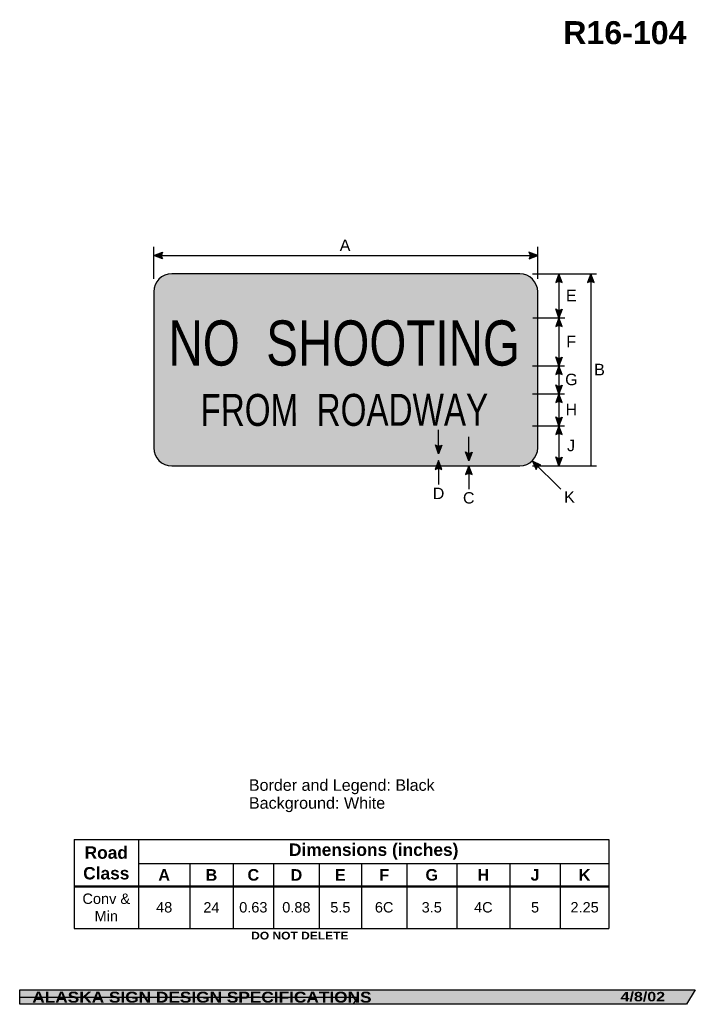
# Model space of a CAD drawing. Header units: feet. Extents: x 7 to 92, y 0 to 123.
import ezdxf
from ezdxf.enums import TextEntityAlignment as Align

# ---------------------------------------------------------------- set-up
doc = ezdxf.new("R2010")
doc.units = ezdxf.units.FT
doc.header["$MEASUREMENT"] = 0
doc.layers.add('Sign', color=7, linetype='Continuous')
doc.styles.add('ARIAL', font='arial.ttf')
doc.styles.add('ARIAL B', font='arialbd.ttf')
doc.styles.add('ARIAL BLACK B', font='ariblk.ttf')
doc.styles.add('ARIAL BLACK BI', font='ariblk.ttf')
doc.styles.add('FHWA SERIES C2000EX', font='txt')

# ---------------------------------------------------------------- blocks, each defined once
blk = doc.blocks.new('*T2')
at = {"color": 0, "linetype": 'ByBlock', "lineweight": -2, "transparency": 16777216}
for p, q in [((0, 0), (66.852529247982, 0)), ((0, 0), (0, -11.09699271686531)), ((8.05620055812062, 0), (8.05620055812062, -5.820884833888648)), ((66.852529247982, 0), (66.852529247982, -11.09699271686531)), ((8.05620055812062, -2.989388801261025), (66.852529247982, -2.989388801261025)), ((14.47097799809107, -2.989388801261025), (14.47097799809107, -5.820884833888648)), ((19.87218232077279, -2.989388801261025), (19.87218232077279, -5.820884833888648)), ((24.94680338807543, -2.989388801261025), (24.94680338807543, -5.820884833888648)), ((30.63011526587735, -2.989388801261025), (30.63011526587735, -5.820884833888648)), ((35.94294278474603, -2.989388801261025), (35.94294278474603, -5.820884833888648)), ((41.57973047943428, -2.989388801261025), (41.57973047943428, -5.820884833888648)), ((47.84044145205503, -2.989388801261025), (47.84044145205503, -5.820884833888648)), ((54.47052872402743, -2.989388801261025), (54.47052872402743, -5.820884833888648)), ((60.77130057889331, -2.989388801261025), (60.77130057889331, -5.820884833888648)), ((0, -5.820884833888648), (66.852529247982, -5.820884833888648)), ((0, -5.86588483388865), (66.852529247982, -5.86588483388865)), ((8.05620055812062, -5.86588483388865), (8.05620055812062, -11.09699271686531)), ((14.47097799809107, -5.86588483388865), (14.47097799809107, -11.09699271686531)), ((19.87218232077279, -5.86588483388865), (19.87218232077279, -11.09699271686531)), ((24.94680338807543, -5.86588483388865), (24.94680338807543, -11.09699271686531)), ((30.63011526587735, -5.86588483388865), (30.63011526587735, -11.09699271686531)), ((35.94294278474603, -5.86588483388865), (35.94294278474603, -11.09699271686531)), ((41.57973047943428, -5.86588483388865), (41.57973047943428, -11.09699271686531)), ((47.84044145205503, -5.86588483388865), (47.84044145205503, -11.09699271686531)), ((54.47052872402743, -5.86588483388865), (54.47052872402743, -11.09699271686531)), ((60.77130057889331, -5.86588483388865), (60.77130057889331, -11.09699271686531)), ((0, -11.09699271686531), (66.852529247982, -11.09699271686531))]:
    blk.add_line(p, q, dxfattribs=at)
at = {"color": 18, "transparency": 16777216, "attachment_point": 5}
for s, insert, char_height, width, style in [('Road Class', (4.028100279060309, -2.921692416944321), 1.55, 7.936200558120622, 'ARIAL B'), ('Dimensions (inches)', (37.45436490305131, -1.49469440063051), 1.55, 58.67632868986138, 'ARIAL B'), ('A', (11.26358927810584, -4.416386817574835), 1.45, 6.294777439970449, 'ARIAL B'), ('B', (17.17158015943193, -4.416386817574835), 1.45, 5.281204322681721, 'ARIAL B'), ('C', (22.40949285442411, -4.416386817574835), 1.45, 4.954621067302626, 'ARIAL B'), ('D', (27.78845932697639, -4.416386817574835), 1.45, 5.563311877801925, 'ARIAL B'), ('E', (33.28652902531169, -4.416386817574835), 1.45, 5.19282751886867, 'ARIAL B'), ('F', (38.76133663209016, -4.416386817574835), 1.45, 5.516787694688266, 'ARIAL B'), ('G', (44.71008596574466, -4.416386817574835), 1.45, 6.140710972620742, 'ARIAL B'), ('H', (51.15548508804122, -4.416386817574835), 1.45, 6.510087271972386, 'ARIAL B'), ('J', (57.62091465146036, -4.416386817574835), 1.45, 6.180771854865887, 'ARIAL B'), ('K', (63.81191491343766, -4.416386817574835), 1.45, 5.961228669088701, 'ARIAL B'), ('Conv & Min', (4.028100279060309, -8.470188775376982), 1.3, 7.936200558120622, 'ARIAL'), ('48', (11.26358927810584, -8.470188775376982), 1.3, 6.294777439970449, 'ARIAL'), ('24', (17.17158015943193, -8.470188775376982), 1.3, 5.281204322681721, 'ARIAL'), ('0.63', (22.40949285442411, -8.470188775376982), 1.3, 4.954621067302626, 'ARIAL'), ('0.88', (27.78845932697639, -8.470188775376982), 1.3, 5.563311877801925, 'ARIAL'), ('5.5', (33.28652902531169, -8.470188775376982), 1.3, 5.19282751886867, 'ARIAL'), ('6C', (38.76133663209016, -8.470188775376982), 1.3, 5.516787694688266, 'ARIAL'), ('3.5', (44.71008596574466, -8.470188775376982), 1.3, 6.140710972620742, 'ARIAL'), ('4C', (51.15548508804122, -8.470188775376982), 1.3, 6.510087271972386, 'ARIAL'), ('5', (57.62091465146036, -8.470188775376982), 1.3, 6.180771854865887, 'ARIAL'), ('2.25', (63.81191491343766, -8.470188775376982), 1.3, 5.961228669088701, 'ARIAL')]:
    blk.add_mtext(s, dxfattribs=dict(at, insert=insert, char_height=char_height, width=width, style=style))

msp = doc.modelspace()

# ---------------------------------------------------------------- hatches: boundary and pattern name
h = msp.add_hatch(color=256)
h.dxf.hatch_style = 1
edge = h.paths.add_edge_path()
edge.add_line((25.23435515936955, 93.51975348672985), (24.14583336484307, 93.93121809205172))
edge.add_line((24.14583336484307, 93.93121809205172), (25.2443876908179, 94.33766462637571))
edge.add_arc((25.84131913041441, 93.92132554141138), 0.7277811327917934, 145.1055563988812, 213.4889293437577)
h = msp.add_hatch(color=256)
h.dxf.hatch_style = 1
edge = h.paths.add_edge_path()
edge.add_line((71.05674714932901, 93.51975348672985), (72.14526894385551, 93.93121809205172))
edge.add_line((72.14526894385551, 93.93121809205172), (71.04671461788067, 94.33766462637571))
edge.add_arc((70.44978317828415, 93.92132554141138), 0.7277811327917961, -33.48892934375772, 34.89444360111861, ccw=False)
h = msp.add_hatch(color=256)
h.dxf.hatch_style = 1
edge = h.paths.add_edge_path()
edge.add_line((75.21190948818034, 90.5573184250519), (74.80153188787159, 91.6462504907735))
edge.add_line((74.80153188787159, 91.6462504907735), (74.39398873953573, 90.54810251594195))
edge.add_arc((74.80973162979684, 89.95075569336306), 0.7277811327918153, 56.453865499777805, 124.837238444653, ccw=False)
h = msp.add_hatch(color=256)
h.dxf.hatch_style = 1
edge = h.paths.add_edge_path()
edge.add_line((79.19627147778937, 90.54801518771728), (78.7858938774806, 91.63694725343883))
edge.add_line((78.7858938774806, 91.63694725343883), (78.37835072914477, 90.53879927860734))
edge.add_arc((78.79409361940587, 89.94145245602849), 0.7277811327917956, 56.45386549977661, 124.83723844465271, ccw=False)
h = msp.add_hatch(color=256)
h.dxf.hatch_style = 1
edge = h.paths.add_edge_path()
edge.add_line((75.21190948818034, 87.2364846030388), (74.80153188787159, 86.14755253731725))
edge.add_line((74.80153188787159, 86.14755253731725), (74.39398873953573, 87.24570051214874))
edge.add_arc((74.80973162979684, 87.84304733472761), 0.7277811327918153, 235.162761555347, 303.5461345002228)
h = msp.add_hatch(color=256)
h.dxf.hatch_style = 1
edge = h.paths.add_edge_path()
edge.add_line((75.21190948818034, 85.05843185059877), (74.80153188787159, 86.14736391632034))
edge.add_line((74.80153188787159, 86.14736391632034), (74.39398873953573, 85.04921594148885))
edge.add_arc((74.80973162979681, 84.45186911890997), 0.7277811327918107, 56.45386549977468, 124.83723844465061, ccw=False)
h = msp.add_hatch(color=256)
h.dxf.hatch_style = 1
edge = h.paths.add_edge_path()
edge.add_line((75.21190948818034, 81.2358335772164), (74.80153188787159, 80.14690151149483))
edge.add_line((74.80153188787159, 80.14690151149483), (74.39398873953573, 81.24504948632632))
edge.add_arc((74.80973162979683, 81.84239630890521), 0.7277811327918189, 235.1627615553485, 303.5461345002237)
h = msp.add_hatch(color=256)
h.dxf.hatch_style = 1
edge = h.paths.add_edge_path()
edge.add_line((75.21190948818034, 79.05778082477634), (74.80153188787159, 80.14671289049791))
edge.add_line((74.80153188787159, 80.14671289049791), (74.39398873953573, 79.04856491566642))
edge.add_arc((74.80973162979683, 78.45121809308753), 0.7277811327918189, 56.45386549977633, 124.83723844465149, ccw=False)
h = msp.add_hatch(color=256)
h.dxf.hatch_style = 1
edge = h.paths.add_edge_path()
edge.add_line((75.21190948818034, 77.73778670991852), (74.80153188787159, 76.64885464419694))
edge.add_line((74.80153188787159, 76.64885464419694), (74.39398873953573, 77.74700261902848))
edge.add_arc((74.80973162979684, 78.34434944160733), 0.7277811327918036, 235.1627615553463, 303.5461345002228)
h = msp.add_hatch(color=256)
h.dxf.hatch_style = 1
edge = h.paths.add_edge_path()
edge.add_line((75.21190948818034, 75.55973395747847), (74.80153188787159, 76.64866602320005))
edge.add_line((74.80153188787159, 76.64866602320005), (74.39398873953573, 75.55051804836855))
edge.add_arc((74.80973162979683, 74.95317122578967), 0.7277811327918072, 56.4538654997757, 124.83723844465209, ccw=False)
h = msp.add_hatch(color=256)
h.dxf.hatch_style = 1
edge = h.paths.add_edge_path()
edge.add_line((75.21190948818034, 73.73518255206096), (74.80153188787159, 72.64625048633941))
edge.add_line((74.80153188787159, 72.64625048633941), (74.39398873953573, 73.7443984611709))
edge.add_arc((74.80973162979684, 74.34174528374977), 0.7277811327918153, 235.162761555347, 303.5461345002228)
h = msp.add_hatch(color=256)
h.dxf.hatch_style = 1
edge = h.paths.add_edge_path()
edge.add_line((75.21190948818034, 71.55712979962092), (74.80153188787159, 72.6460618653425))
edge.add_line((74.80153188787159, 72.6460618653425), (74.39398873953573, 71.547913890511))
edge.add_arc((74.80973162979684, 70.95056706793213), 0.7277811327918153, 56.45386549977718, 124.837238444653, ccw=False)
h = msp.add_hatch(color=256)
h.dxf.hatch_style = 1
edge = h.paths.add_edge_path()
edge.add_line((60.16913136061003, 70.24156451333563), (59.75875376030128, 69.15263244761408))
edge.add_line((59.75875376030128, 69.15263244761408), (59.3512106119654, 70.25078042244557))
edge.add_arc((59.76695350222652, 70.84812724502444), 0.7277811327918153, 235.162761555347, 303.5461345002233)
h = msp.add_hatch(color=256)
h.dxf.hatch_style = 1
edge = h.paths.add_edge_path()
edge.add_line((63.94777718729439, 69.36396034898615), (63.53739958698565, 68.27502828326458))
edge.add_line((63.53739958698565, 68.27502828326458), (63.12985643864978, 69.3731762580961))
edge.add_arc((63.54559932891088, 69.97052308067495), 0.7277811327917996, 235.1627615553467, 303.5461345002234)
h = msp.add_hatch(color=256)
h.dxf.hatch_style = 1
edge = h.paths.add_edge_path()
edge.add_line((60.15090219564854, 67.19892842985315), (59.74052459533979, 68.28786049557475))
edge.add_line((59.74052459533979, 68.28786049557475), (59.33298144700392, 67.18971252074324))
edge.add_arc((59.74872433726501, 66.59236569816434), 0.7277811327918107, 56.45386549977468, 124.83723844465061, ccw=False)
h = msp.add_hatch(color=256)
h.dxf.hatch_style = 1
edge = h.paths.add_edge_path()
edge.add_line((72.5535401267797, 67.73707620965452), (71.50466989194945, 68.24111395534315))
edge.add_line((71.50466989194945, 68.24111395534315), (71.96841483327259, 67.16549272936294))
edge.add_arc((72.68163853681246, 67.0206572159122), 0.7277811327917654, 100.13757140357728, 168.5209443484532, ccw=False)
h = msp.add_hatch(color=256)
h.dxf.hatch_style = 1
edge = h.paths.add_edge_path()
edge.add_line((75.21190948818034, 68.73518255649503), (74.80153188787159, 67.64625049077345))
edge.add_line((74.80153188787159, 67.64625049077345), (74.39398873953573, 68.74439846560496))
edge.add_arc((74.80973162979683, 69.34174528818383), 0.7277811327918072, 235.1627615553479, 303.5461345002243)
h = msp.add_hatch(color=256)
h.dxf.hatch_style = 1
edge = h.paths.add_edge_path()
edge.add_line((63.94255552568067, 66.55731842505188), (63.53217792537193, 67.64625049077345))
edge.add_line((63.53217792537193, 67.64625049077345), (63.12463477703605, 66.54810251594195))
edge.add_arc((63.54037766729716, 65.95075569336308), 0.7277811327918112, 56.45386549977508, 124.8372384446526, ccw=False)
at = {"layer": 'Sign', "true_color": 0xffffff}
h = msp.add_hatch(color=7, dxfattribs=at)
edge = h.paths.add_edge_path(flags=0)
edge.add_spline(control_points=[(26.39526894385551, 91.6462504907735), (26.39526894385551, 91.6462504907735), (69.8952689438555, 91.6462504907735), (69.8952689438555, 91.6462504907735), (71.13707774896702, 91.6462504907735), (72.14526894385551, 90.63805929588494), (72.14526894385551, 89.39625049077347), (72.14526894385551, 89.39625049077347), (72.14526894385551, 69.89625049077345), (72.14526894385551, 69.89625049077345), (72.14526894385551, 68.65444168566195), (71.13707774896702, 67.64625049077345), (69.8952689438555, 67.64625049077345), (69.8952689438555, 67.64625049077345), (26.39526894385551, 67.64625049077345), (26.39526894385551, 67.64625049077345), (25.15346013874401, 67.64625049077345), (24.14526894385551, 68.65444168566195), (24.14526894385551, 69.89625049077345), (24.14526894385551, 69.89625049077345), (24.14526894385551, 89.39625049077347), (24.14526894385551, 89.39625049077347), (24.14526894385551, 90.63805929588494), (25.15346013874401, 91.6462504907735), (26.39526894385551, 91.6462504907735)], knot_values=[0, 0, 0, 0, 1, 1, 1, 2, 2, 2, 3, 3, 3, 4, 4, 4, 5, 5, 5, 6, 6, 6, 7, 7, 7, 8, 8, 8, 8], degree=3, periodic=0)
at = {"layer": 'Sign', "true_color": 0x000000}
h = msp.add_hatch(color=18, dxfattribs=at)
edge = h.paths.add_edge_path(flags=0)
edge.add_spline(control_points=[(26.62526894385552, 91.01625049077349), (26.62526894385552, 91.01625049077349), (69.66526894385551, 91.01625049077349), (69.66526894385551, 91.01625049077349), (70.68631173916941, 91.01625049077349), (71.5152689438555, 90.18729328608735), (71.5152689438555, 89.16625049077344), (71.5152689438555, 89.16625049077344), (71.5152689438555, 70.12625049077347), (71.5152689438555, 70.12625049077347), (71.5152689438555, 69.10520769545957), (70.68631173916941, 68.27625049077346), (69.66526894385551, 68.27625049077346), (69.66526894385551, 68.27625049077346), (26.62526894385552, 68.27625049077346), (26.62526894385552, 68.27625049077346), (25.60422614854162, 68.27625049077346), (24.77526894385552, 69.10520769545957), (24.77526894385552, 70.12625049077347), (24.77526894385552, 70.12625049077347), (24.77526894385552, 89.16625049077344), (24.77526894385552, 89.16625049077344), (24.77526894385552, 90.18729328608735), (25.60422614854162, 91.01625049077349), (26.62526894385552, 91.01625049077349)], knot_values=[0, 0, 0, 0, 1, 1, 1, 2, 2, 2, 3, 3, 3, 4, 4, 4, 5, 5, 5, 6, 6, 6, 7, 7, 7, 8, 8, 8, 8], degree=3, periodic=0)
at = {"layer": 'Sign', "true_color": 0xffffff}
h = msp.add_hatch(color=7, dxfattribs=at)
edge = h.paths.add_edge_path(flags=0)
edge.add_spline(control_points=[(27.15526894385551, 90.13625049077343), (27.15526894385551, 90.13625049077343), (69.13526894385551, 90.13625049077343), (69.13526894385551, 90.13625049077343), (69.96314148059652, 90.13625049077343), (70.6352689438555, 89.46412302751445), (70.6352689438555, 88.63625049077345), (70.6352689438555, 88.63625049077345), (70.6352689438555, 70.65625049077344), (70.6352689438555, 70.65625049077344), (70.6352689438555, 69.82837795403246), (69.96314148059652, 69.15625049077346), (69.13526894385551, 69.15625049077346), (69.13526894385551, 69.15625049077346), (27.15526894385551, 69.15625049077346), (27.15526894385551, 69.15625049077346), (26.32739640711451, 69.15625049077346), (25.65526894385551, 69.82837795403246), (25.65526894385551, 70.65625049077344), (25.65526894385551, 70.65625049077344), (25.65526894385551, 88.63625049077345), (25.65526894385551, 88.63625049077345), (25.65526894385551, 89.46412302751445), (26.32739640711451, 90.13625049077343), (27.15526894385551, 90.13625049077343)], knot_values=[0, 0, 0, 0, 1, 1, 1, 2, 2, 2, 3, 3, 3, 4, 4, 4, 5, 5, 5, 6, 6, 6, 7, 7, 7, 8, 8, 8, 8], degree=3, periodic=0)
msp.add_hatch(color=7, dxfattribs=at).paths.add_polyline_path([(63.2103682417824, 69.15623266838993), (63.86948533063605, 69.15621384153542), (63.53739958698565, 68.27502828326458)])
at = {"layer": 'Sign', "true_color": 0x000000}
msp.add_hatch(color=18, dxfattribs=at).paths.add_polyline_path([(7.399373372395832, 2.133735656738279), (91.84195454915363, 2.133735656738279), (90.75006357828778, 0.3343149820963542), (7.402168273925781, 0.3343149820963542)], flags=0)

# ---------------------------------------------------------------- linework, layer by layer
for p, q in [((14.19237572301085, 20.9209447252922), (81.04490497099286, 20.9209447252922)), ((14.19237572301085, 15.12670514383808), (81.04490497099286, 15.12670514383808)), ((14.19237572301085, 15.02879958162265), (81.04490497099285, 15.02879958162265))]:
    msp.add_line(p, q)
for points in [[(25.23435515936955, 93.51975348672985), (24.14583336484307, 93.93121809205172), (25.2443876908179, 94.33766462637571, 0.307560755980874), (25.23435515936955, 93.51975348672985, 4.141293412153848)], [(71.05674714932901, 93.51975348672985), (72.14526894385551, 93.93121809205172), (71.04671461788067, 94.33766462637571, -0.307560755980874), (71.05674714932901, 93.51975348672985, -4.141293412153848)], [(75.21190948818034, 90.5573184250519), (74.80153188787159, 91.6462504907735), (74.39398873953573, 90.54810251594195, -0.307560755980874), (75.21190948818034, 90.5573184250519, -4.141293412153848)], [(79.19627147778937, 90.54801518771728), (78.7858938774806, 91.63694725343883), (78.37835072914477, 90.53879927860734, -0.307560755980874), (79.19627147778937, 90.54801518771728, -4.141293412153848)], [(75.21190948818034, 87.2364846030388), (74.80153188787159, 86.14755253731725), (74.39398873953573, 87.24570051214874, 0.307560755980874), (75.21190948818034, 87.2364846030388, 4.141293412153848)], [(75.21190948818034, 85.05843185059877), (74.80153188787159, 86.14736391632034), (74.39398873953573, 85.04921594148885, -0.307560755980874), (75.21190948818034, 85.05843185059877, -4.141293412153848)], [(75.21190948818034, 81.2358335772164), (74.80153188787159, 80.14690151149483), (74.39398873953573, 81.24504948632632, 0.307560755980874), (75.21190948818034, 81.2358335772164, 4.141293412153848)], [(75.21190948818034, 79.05778082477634), (74.80153188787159, 80.14671289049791), (74.39398873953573, 79.04856491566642, -0.307560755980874), (75.21190948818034, 79.05778082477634, -4.141293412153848)], [(75.21190948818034, 77.73778670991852), (74.80153188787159, 76.64885464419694), (74.39398873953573, 77.74700261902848, 0.307560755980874), (75.21190948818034, 77.73778670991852, 4.141293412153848)], [(75.21190948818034, 75.55973395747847), (74.80153188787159, 76.64866602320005), (74.39398873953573, 75.55051804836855, -0.307560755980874), (75.21190948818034, 75.55973395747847, -4.141293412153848)], [(75.21190948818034, 73.73518255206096), (74.80153188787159, 72.64625048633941), (74.39398873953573, 73.7443984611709, 0.307560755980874), (75.21190948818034, 73.73518255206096, 4.141293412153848)], [(75.21190948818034, 71.55712979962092), (74.80153188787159, 72.6460618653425), (74.39398873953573, 71.547913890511, -0.307560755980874), (75.21190948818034, 71.55712979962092, -4.141293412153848)], [(60.16913136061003, 70.24156451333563), (59.75875376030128, 69.15263244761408), (59.3512106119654, 70.25078042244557, 0.307560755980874), (60.16913136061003, 70.24156451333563, 4.141293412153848)], [(63.94777718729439, 69.36396034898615), (63.53739958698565, 68.27502828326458), (63.12985643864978, 69.3731762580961, 0.307560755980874), (63.94777718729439, 69.36396034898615, 4.141293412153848)], [(60.15090219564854, 67.19892842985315), (59.74052459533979, 68.28786049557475), (59.33298144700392, 67.18971252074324, -0.307560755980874), (60.15090219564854, 67.19892842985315, -4.141293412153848)], [(72.5535401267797, 67.73707620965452), (71.50466989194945, 68.24111395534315), (71.96841483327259, 67.16549272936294, -0.307560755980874), (72.5535401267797, 67.73707620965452, -4.141293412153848)], [(75.21190948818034, 68.73518255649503), (74.80153188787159, 67.64625049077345), (74.39398873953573, 68.74439846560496, 0.307560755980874), (75.21190948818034, 68.73518255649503, 4.141293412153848)], [(63.94255552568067, 66.55731842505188), (63.53217792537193, 67.64625049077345), (63.12463477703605, 66.54810251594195, -0.307560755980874), (63.94255552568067, 66.55731842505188, -4.141293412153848)]]:
    msp.add_lwpolyline(points, format="xyb")
at = {"layer": 'Sign', "color": 18, "lineweight": -3, "true_color": 0x000000}
for p, q in [((24.14526894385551, 91.01455142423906), (24.14526894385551, 95.01455142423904)), ((72.14526894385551, 91.01455142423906), (72.14526894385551, 95.01455142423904)), ((24.14583336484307, 93.93121809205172), (72.14583336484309, 93.93121809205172)), ((71.5124563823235, 91.6462504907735), (79.5124563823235, 91.6462504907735)), ((74.80153188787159, 91.6462504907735), (74.80153188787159, 67.64606186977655)), ((78.7858938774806, 91.63694725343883), (78.7858938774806, 67.63694725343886)), ((71.51508655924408, 86.14736391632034), (75.51508655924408, 86.14736391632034)), ((71.51248239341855, 80.14671289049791), (75.51248239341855, 80.14671289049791)), ((71.51248239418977, 76.64866602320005), (75.51248239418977, 76.64866602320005)), ((71.51248239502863, 72.6460618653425), (75.51248239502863, 72.6460618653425)), ((59.75875376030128, 69.15244382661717), (59.75875376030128, 72.15244382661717)), ((63.53739958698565, 68.27483966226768), (63.53739958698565, 71.27483966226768)), ((59.74052459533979, 68.28786049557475), (59.74052459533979, 65.28786049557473)), ((71.50466989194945, 68.24111395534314), (75.04020379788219, 64.7055800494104)), ((63.53219125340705, 67.64621512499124), (63.53219125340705, 64.71494382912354)), ((71.5124563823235, 67.64625049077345), (79.5124563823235, 67.64625049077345))]:
    msp.add_line(p, q, dxfattribs=at)
at = {"layer": 'Sign', "color": 250, "lineweight": -3, "true_color": 0x1f1a17}
for points in [[(7.399373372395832, 2.133735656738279), (91.84195454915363, 2.133735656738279), (90.75006357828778, 0.3343149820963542), (7.402168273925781, 0.3343149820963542)], [(7.402168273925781, 1.234025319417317), (49.62345886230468, 1.234025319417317), (49.07751337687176, 0.3343149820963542), (7.403565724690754, 0.3343149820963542)]]:
    msp.add_lwpolyline(points, close=True, dxfattribs=at)
at = {"layer": 'Sign', "color": 18, "lineweight": -3, "true_color": 0x000000}
msp.add_open_spline([(26.39526894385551, 91.6462504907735), (26.39526894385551, 91.6462504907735), (69.8952689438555, 91.6462504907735), (69.8952689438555, 91.6462504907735), (71.13707774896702, 91.6462504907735), (72.14526894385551, 90.63805929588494), (72.14526894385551, 89.39625049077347), (72.14526894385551, 89.39625049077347), (72.14526894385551, 69.89625049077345), (72.14526894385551, 69.89625049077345), (72.14526894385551, 68.65444168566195), (71.13707774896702, 67.64625049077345), (69.8952689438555, 67.64625049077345), (69.8952689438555, 67.64625049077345), (26.39526894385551, 67.64625049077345), (26.39526894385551, 67.64625049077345), (25.15346013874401, 67.64625049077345), (24.14526894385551, 68.65444168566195), (24.14526894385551, 69.89625049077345), (24.14526894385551, 69.89625049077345), (24.14526894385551, 89.39625049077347), (24.14526894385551, 89.39625049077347), (24.14526894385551, 90.63805929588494), (25.15346013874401, 91.6462504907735), (26.39526894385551, 91.6462504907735)], degree=3, knots=[0, 0, 0, 0, 1, 1, 1, 2, 2, 2, 3, 3, 3, 4, 4, 4, 5, 5, 5, 6, 6, 6, 7, 7, 7, 8, 8, 8, 8], dxfattribs=at)

# ---------------------------------------------------------------- block references
msp.add_blockref('*T2', (14.19237572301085, 20.9209447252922))

# ---------------------------------------------------------------- texts
at = {"layer": 'Sign', "color": 18, "true_color": 0x000000}
for s, height, style, p, p2 in [('R16-104', 2.873777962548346, 'ARIAL B', (75.33987248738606, 120.3452796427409), (90.73987226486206, 120.3452796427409)), ('A', 1.434945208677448, 'ARIAL', (47.39673180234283, 94.48841714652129), (48.736731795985, 94.48841714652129)), ('E', 1.438096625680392, 'ARIAL', (75.6666439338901, 88.21736389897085), (77.00664392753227, 88.21736389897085)), ('NO  SHOOTING', 5.645771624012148, 'FHWA SERIES C2000EX', (25.99162313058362, 80.16708381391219), (69.9291231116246, 80.16708381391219)), ('F', 1.429672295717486, 'ARIAL', (75.7166439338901, 82.46736391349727), (76.93664396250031, 82.46736391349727)), ('B', 1.438096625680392, 'ARIAL', (79.1999772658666, 78.95694725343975), (80.53997725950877, 78.95694725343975)), ('G', 1.43563083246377, 'ARIAL', (75.57497726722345, 77.71736392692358), (77.13497721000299, 77.71736392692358)), ('H', 1.427342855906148, 'ARIAL', (75.62497726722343, 73.96606185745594), (77.06497732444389, 73.96606185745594)), ('J', 1.431640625, 'ARIAL', (75.80831060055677, 69.46606186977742), (76.80831060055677, 69.46606186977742)), ('D', 1.427342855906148, 'ARIAL', (59.03331060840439, 63.47800049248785), (60.47331066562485, 63.47800049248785)), ('C', 1.427342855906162, 'ARIAL', (62.80414394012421, 62.92591715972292), (64.24414399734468, 62.92591715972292)), ('K', 1.438096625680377, 'ARIAL', (75.4499772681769, 63.03008382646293), (76.78997726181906, 63.03008382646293)), ('Border and Legend: Black', 1.437400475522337, 'ARIAL', (36.04256693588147, 27.01920955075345), (59.26256561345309, 27.01920955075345)), ('Background: White', 1.443717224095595, 'ARIAL', (36.04256693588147, 24.77920955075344), (53.08256634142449, 24.77920955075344))]:
    msp.add_text(s, height=height, dxfattribs=dict(at, style=style)).set_placement(p, p2, align=Align.ALIGNED)
at = {"layer": 'Sign', "color": 18, "true_color": 0x000000, "style": 'FHWA SERIES C2000EX'}
msp.add_text('FROM  ROADWAY', height=3.997808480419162, rotation=0.0390408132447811, dxfattribs=at).set_placement((29.9994356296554, 72.62358382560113), (65.95531019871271, 72.64808382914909), align=Align.ALIGNED)
at = {"layer": 'Sign', "color": 7, "true_color": 0xffffff}
for s, height, style, p, p2 in [('DO NOT DELETE', 0.9661445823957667, 'ARIAL BLACK B', (36.33431752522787, 8.435656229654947), (48.48098246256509, 8.435656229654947)), ('ALASKA SIGN DESIGN SPECIFICATIONS', 1.367731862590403, 'ARIAL BLACK BI', (8.971829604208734, 0.5419579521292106), (51.37711515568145, 0.5419579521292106)), ('4/8/02', 1.181542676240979, 'ARIAL BLACK BI', (82.49840215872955, 0.7036272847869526), (88.06438696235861, 0.7036272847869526))]:
    msp.add_text(s, height=height, dxfattribs=dict(at, style=style)).set_placement(p, p2, align=Align.ALIGNED)

doc.saveas('drawing.dxf')
